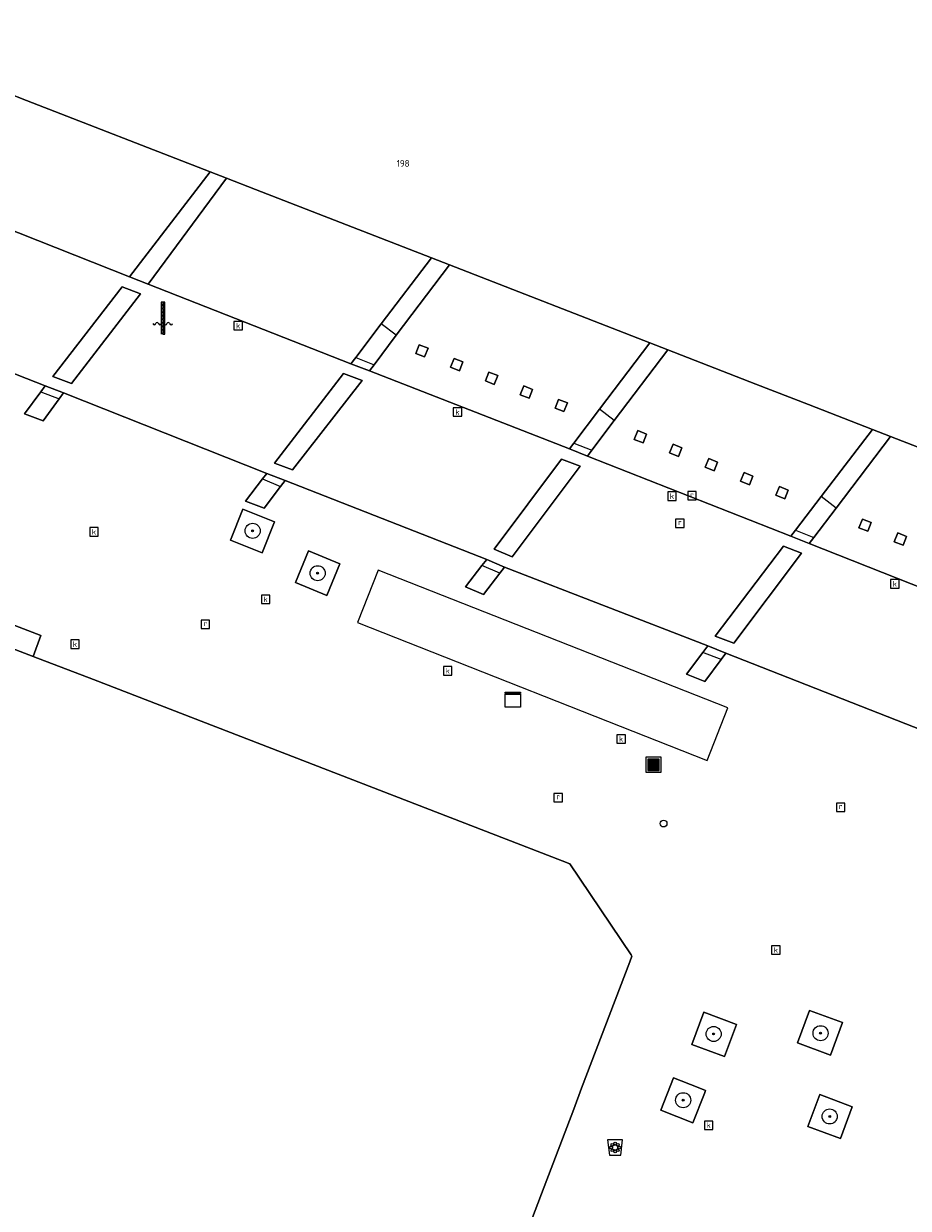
# Model space of a CAD drawing. Header units: millimetres. Extents: x 37131378 to 37737458, y 18584386 to 19114224.
# Tile 36 of 86: x 37437157 to 37484032, y 19013998 to 19076802. Entities that reach past the tile are written whole.
import ezdxf
from ezdxf.enums import TextEntityAlignment as Align

# ---------------------------------------------------------------- set-up
doc = ezdxf.new("R2010")
doc.units = ezdxf.units.MM
doc.header["$LTSCALE"] = 50
for name, color, linetype, lineweight in [('B2-WE-GR-BOOM-S', 252, 'Continuous', 25), ('B2-WE-GR-PLANTENBAK-S', 252, 'Continuous', 25), ('B2-WE-IE-MEUBILAIR_WATERWEGMEUBILAIR-S', 252, 'Continuous', 25), ('B2-WE-IE-MEUBILAIR_WEGMEUBILAIR-S', 252, 'Continuous', 25), ('B2-WE-IE-MEUBILAIR_WEGMEUBILAIR_BOOMKRANS-GV', 252, 'Continuous', 18), ('B2-WE-OG-BEBOUWING-GV', 252, 'Continuous', 13), ('B2-WE-OG-BEBOUWING-T18', 252, 'Continuous', 18), ('B2-WE-OG-BEBOUWING_TRAP-GV', 252, 'Continuous', 18), ('B2-WE-OG-TERREIN_ONBEGROEID-GV', 252, 'Continuous', 18), ('B2-WE-RI-GWA_KOLK-S', 252, 'Continuous', 25), ('B2-WE-RI-GWA_RIOOLPUT-S', 252, 'Continuous', 25), ('B2-WE-VH-VERHARDING_BETON-GV', 252, 'Continuous', 18), ('B2-WE-VH-VERHARDING_OPEN-GV', 252, 'Continuous', 18), ('B2-WE-VH-VERHARDING_SIERBESTRATING-GV', 252, 'Continuous', 18), ('B2-WE-VH-VERHARDING_STRAATBAKSTEEN-GV', 252, 'Continuous', 18), ('B2-WE-VW-MARKERING-G', 252, 'Continuous', 18), ('pand', 7, 'Continuous', 0), ('Voetgangersgebied', 7, 'Continuous', 0)]:
    doc.layers.add(name, color=color, linetype=linetype, lineweight=lineweight)
doc.styles.add('NLCS-ISO', font='txt')
doc.styles.add('NLCS-ISO-ANNOTATIVE-T18', font='txt', dxfattribs={"height": 1.8})
doc.styles.add('NLCS-ISO-M200-T18', font='txt', dxfattribs={"height": 0.36})

# ---------------------------------------------------------------- blocks, each defined once
blk = doc.blocks.new('SIE-WEG_AFVALBAK-SO')
at = {"linetype": 'ByBlock', "lineweight": 18}
h = blk.add_hatch(color=0, dxfattribs=at)
h.dxf.hatch_style = 1
h.paths.add_polyline_path([(-1.5, -1.5), (1.5, -1.5), (1.5, 1.5), (-1.5, 1.5)])
at = {"color": 0, "linetype": 'ByBlock', "lineweight": 18}
for points in [[(-2, -2), (2, -2), (2, 2), (-2, 2)], [(-1.5, -1.5), (1.5, -1.5), (1.5, 1.5), (-1.5, 1.5)]]:
    blk.add_lwpolyline(points, close=True, dxfattribs=at)
blk = doc.blocks.new('SGR-BLOEMBAK-SO')
at = {"color": 0, "linetype": 'ByBlock', "lineweight": 18}
blk.add_lwpolyline([(-1.5, -2), (1.5, -2), (2, 2), (-2, 2)], close=True, dxfattribs=at)
for centre, radius in [((-1.05, 0), 0.35), ((-0.74, 0.74), 0.35), ((0, 0), 0.7), ((0, 1.05), 0.35), ((0.74, 0.74), 0.35), ((1.05, 0), 0.35), ((-0.74, -0.74), 0.35), ((0, -1.05), 0.35), ((0.74, -0.74), 0.35)]:
    blk.add_circle(centre, radius, dxfattribs=at)
blk = doc.blocks.new('SKL-DATA_KAST-SO')
at = {"color": 0, "linetype": 'ByBlock', "lineweight": 18}
for points in [[(-2, 2), (2, 2), (2, 1.68), (-2, 1.68)], [(-2, 1.52), (2, 1.52), (2, -2), (-2, -2)]]:
    blk.add_lwpolyline(points, close=True, dxfattribs=at)
blk = doc.blocks.new('SAL-VERWIJZING_SYMBOOL-SO')
at = {"color": 0, "linetype": 'ByBlock', "lineweight": -2}
blk.add_circle((0, 0), 0.9, dxfattribs=at)
at = {"color": 0, "linetype": 'ByBlock', "lineweight": -2, "style": 'NLCS-ISO-ANNOTATIVE-T18'}
blk.add_attdef('SYMBOOL', (2.5, -2.5), '', height=1.8, dxfattribs=at)
blk = doc.blocks.new('SRI-KOLK-SO')
at = {"color": 0, "linetype": 'ByBlock', "lineweight": 18}
blk.add_lwpolyline([(-1.125, -1.125), (1.125, -1.125), (1.125, 1.125), (-1.125, 1.125)], close=True, dxfattribs=at)
at = {"color": 0, "linetype": 'ByBlock', "lineweight": 18, "style": 'NLCS-ISO'}
blk.add_text('k', height=1.5, dxfattribs=at).set_placement((0, 0), align=Align.MIDDLE_CENTER)
blk = doc.blocks.new('SRI-PUT_INSPECTIEPUT_RIOOLPUT-SO')
at = {"color": 0, "linetype": 'ByBlock', "lineweight": 18}
blk.add_lwpolyline([(-1.12, -1.12), (1.12, -1.12), (1.12, 1.12), (-1.12, 1.12)], close=True, dxfattribs=at)
at = {"color": 0, "linetype": 'ByBlock', "lineweight": 18, "style": 'NLCS-ISO'}
blk.add_text('r', height=1.5, dxfattribs=at).set_placement((0, 0.28), align=Align.MIDDLE_CENTER)
blk = doc.blocks.new('SIE-WATER_WATERSTANDMETER-SO')
h = blk.add_hatch(color=256)
h.dxf.hatch_style = 1
h.paths.add_polyline_path([(0, 5.17), (-0.46, 5.17), (-0.46, 4.7), (0, 4.7)])
h = blk.add_hatch(color=256)
h.dxf.hatch_style = 1
h.paths.add_polyline_path([(0, 4.22), (-0.46, 4.22), (-0.46, 3.75), (0, 3.75)])
h = blk.add_hatch(color=256)
h.dxf.hatch_style = 1
h.paths.add_polyline_path([(0, 3.28), (-0.46, 3.28), (-0.46, 2.81), (0, 2.81)])
h = blk.add_hatch(color=256)
h.dxf.hatch_style = 1
h.paths.add_polyline_path([(0.46, 5.64), (0, 5.64), (0, 5.17), (0.46, 5.17)])
h = blk.add_hatch(color=256)
h.dxf.hatch_style = 1
h.paths.add_polyline_path([(0.46, 4.7), (0, 4.7), (0, 4.22), (0.46, 4.22)])
h = blk.add_hatch(color=256)
h.dxf.hatch_style = 1
h.paths.add_polyline_path([(0.46, 3.75), (0, 3.75), (0, 3.28), (0.46, 3.28)])
h = blk.add_hatch(color=256)
h.dxf.hatch_style = 1
h.paths.add_polyline_path([(0, 2.34), (-0.46, 2.34), (-0.46, 1.86), (0, 1.86)])
h = blk.add_hatch(color=256)
h.dxf.hatch_style = 1
h.paths.add_polyline_path([(0, 1.39), (-0.46, 1.39), (-0.46, 0.92), (0, 0.92)])
h = blk.add_hatch(color=256)
h.dxf.hatch_style = 1
h.paths.add_polyline_path([(0, 0.45), (-0.46, 0.45), (-0.46, -0.02), (0, -0.02)])
h = blk.add_hatch(color=256)
h.dxf.hatch_style = 1
h.paths.add_polyline_path([(0.46, 2.81), (0, 2.81), (0, 2.34), (0.46, 2.34)])
h = blk.add_hatch(color=256)
h.dxf.hatch_style = 1
h.paths.add_polyline_path([(0.46, 1.86), (0, 1.86), (0, 1.39), (0.46, 1.39)])
h = blk.add_hatch(color=256)
h.dxf.hatch_style = 1
h.paths.add_polyline_path([(0.46, 0.92), (0, 0.92), (0, 0.45), (0.46, 0.45)])
h = blk.add_hatch(color=256)
h.dxf.hatch_style = 1
h.paths.add_polyline_path([(0, -0.49), (-0.46, -0.49), (-0.46, -0.97), (0, -0.97)])
h = blk.add_hatch(color=256)
h.dxf.hatch_style = 1
h.paths.add_polyline_path([(0, -1.44), (-0.46, -1.44), (-0.46, -1.91), (0, -1.91)])
h = blk.add_hatch(color=256)
h.dxf.hatch_style = 1
h.paths.add_polyline_path([(0, -2.38), (-0.46, -2.38), (-0.46, -2.85), (0, -2.85)])
h = blk.add_hatch(color=256)
h.dxf.hatch_style = 1
h.paths.add_polyline_path([(0.46, -0.02), (0, -0.02), (0, -0.49), (0.46, -0.49)])
h = blk.add_hatch(color=256)
h.dxf.hatch_style = 1
h.paths.add_polyline_path([(0.46, -0.97), (0, -0.97), (0, -1.44), (0.46, -1.44)])
h = blk.add_hatch(color=256)
h.dxf.hatch_style = 1
h.paths.add_polyline_path([(0.46, -1.91), (0, -1.91), (0, -2.38), (0.46, -2.38)])
blk.add_lwpolyline([(0.46, -2.79), (0.46, 5.64), (-0.46, 5.64), (-0.46, -2.79)])
for points in [[(0.46, 5.64), (0, 5.64), (0, 5.17), (0.46, 5.17)], [(0.46, 5.17), (0, 5.17), (0, 4.7), (0.46, 4.7)], [(0.46, 4.7), (0, 4.7), (0, 4.22), (0.46, 4.22)], [(0.46, 4.22), (0, 4.22), (0, 3.75), (0.46, 3.75)], [(0.46, 3.75), (0, 3.75), (0, 3.28), (0.46, 3.28)], [(0.46, 3.28), (0, 3.28), (0, 2.81), (0.46, 2.81)], [(0.46, 2.81), (0, 2.81), (0, 2.34), (0.46, 2.34)], [(0.46, 2.34), (0, 2.34), (0, 1.86), (0.46, 1.86)], [(0.46, 1.86), (0, 1.86), (0, 1.39), (0.46, 1.39)], [(0.46, 1.39), (0, 1.39), (0, 0.92), (0.46, 0.92)], [(0.46, 0.92), (0, 0.92), (0, 0.45), (0.46, 0.45)], [(0.46, 0.45), (0, 0.45), (0, -0.02), (0.46, -0.02)], [(0.46, -0.02), (0, -0.02), (0, -0.49), (0.46, -0.49)], [(0.46, -0.49), (0, -0.49), (0, -0.97), (0.46, -0.97)], [(0.46, -0.97), (0, -0.97), (0, -1.44), (0.46, -1.44)], [(0.46, -1.44), (0, -1.44), (0, -1.91), (0.46, -1.91)], [(0.46, -1.91), (0, -1.91), (0, -2.38), (0.46, -2.38)], [(0.46, -2.38), (0, -2.38), (0, -2.85), (0.46, -2.85)]]:
    blk.add_lwpolyline(points, close=True)
for centre, radius, start, end in [((-1.55, -0.12), 0.381, 16.8947, 163.1053), ((-0.08, -0.12), 0.381, 16.8947, 163.1053), ((1.4, -0.12), 0.381, 16.8947, 163.1053), ((-2.31, 0.11), 0.413, 196.8947, 343.1053), ((-0.82, 0.1), 0.391, 196.8947, 343.1053), ((0.66, 0.1), 0.391, 196.8947, 343.1053), ((2.16, 0.11), 0.413, 196.8947, 343.1053)]:
    blk.add_arc(centre, radius, start, end)
blk = doc.blocks.new('SGR-BOOM_01-SO')
at = {"linetype": 'ByBlock', "lineweight": 18}
h = blk.add_hatch(color=0, dxfattribs=at)
h.dxf.hatch_style = 1
edge = h.paths.add_edge_path()
edge.add_arc((0, 0), 0.25, 0, 360)
at = {"color": 0, "linetype": 'ByBlock', "lineweight": 18}
for radius in [2, 0.25]:
    blk.add_circle((0, 0), radius, dxfattribs=at)
blk = doc.blocks.new('BGT_DRD_ACAD_3_FMEBLOCK8997')
at = {"layer": 'Voetgangersgebied', "color": 255}
for points in [[(-33.5095, 40.4375), (-24.7975, 37.1085), (-25.2195, 35.9925), (-22.0175, 34.7755), (-12.0235, 30.9075), (2.8165, 25.1645), (3.2345, 25.0025), (6.4705, 20.1675), (6.5145, 20.1015), (6.3975, 19.7955), (3.8515, 13.1035), (3.4315, 11.9985), (1.8645, 7.8805), (0.4285, 4.1065)], [(22.4185, 31.8775), (11.4935, 36.1685), (11.2365, 35.8245), (10.3765, 34.6705), (9.4015, 35.0605), (10.2715, 36.2075), (10.5335, 36.5525), (-0.2345, 40.7305), (-0.4815, 40.4065), (-1.3445, 39.2725), (-2.3045, 39.6875), (-1.4295, 40.8105), (-1.1785, 41.1325), (-11.8555, 45.3175), (-12.1005, 44.9985), (-12.9775, 43.8575), (-13.9625, 44.2315), (-13.0565, 45.3995), (-12.8335, 45.6875), (-23.6025, 49.9715), (-23.8355, 49.6515), (-24.6875, 48.4775), (-25.6775, 48.8515), (-24.8135, 50.0245), (-24.5795, 50.3415), (-35.3295, 54.5695)]]:
    blk.add_lwpolyline(points, dxfattribs=at)
for points in [[(-13.0845, 41.4795), (-14.7575, 42.1535), (-14.0935, 43.8005), (-12.4205, 43.1265)], [(-8.9665, 40.9055), (-9.6535, 39.2315), (-11.3135, 39.9125), (-10.6265, 41.5865)], [(11.4265, 14.7745), (9.6845, 15.4255), (10.3235, 17.1405), (12.0655, 16.4845)], [(17.6775, 16.5795), (17.0445, 14.8605), (15.2865, 15.5075), (15.9195, 17.2265)], [(10.3635, 12.8245), (9.7485, 11.2705), (8.0485, 11.9435), (8.7225, 13.6455), (10.0175, 13.1325), (10.4225, 12.9725)], [(18.1895, 12.1195), (17.5635, 10.4335), (15.8395, 11.0735), (16.4655, 12.7595)]]:
    blk.add_lwpolyline(points, close=True, dxfattribs=at)

msp = doc.modelspace()

# ---------------------------------------------------------------- linework, layer by layer
at = {"layer": 'B2-WE-IE-MEUBILAIR_WEGMEUBILAIR_BOOMKRANS-GV'}
for points in [[(37448777.6937, 19051064.3389), (37448113.6937, 19049417.3389), (37449786.6937, 19048743.3389), (37450450.6937, 19050390.3389)], [(37452244.6937, 19048850.3389), (37451557.6937, 19047176.3389), (37453217.6937, 19046495.3389), (37453904.6937, 19048169.3389)], [(37473194.6937, 19024404.3389), (37472555.6937, 19022689.3389), (37474297.6937, 19022038.3389), (37474936.6937, 19023748.3389)], [(37478790.6937, 19024490.3389), (37478157.6937, 19022771.3389), (37479915.6937, 19022124.3389), (37480548.6937, 19023843.3389)], [(37472888.6937, 19020396.3389), (37471593.6937, 19020909.3389), (37470919.6937, 19019207.3389), (37472619.6937, 19018534.3389), (37473234.6937, 19020088.3389), (37473293.6937, 19020236.3389)], [(37479336.6937, 19020023.3389), (37478710.6937, 19018337.3389), (37480434.6937, 19017697.3389), (37481060.6937, 19019383.3389)]]:
    msp.add_lwpolyline(points, close=True, dxfattribs=at)
at = {"layer": 'B2-WE-OG-BEBOUWING-GV'}
for points in [[(37436220.6937, 19073158.3389), (37437312.6937, 19072732.3389), (37447039.6937, 19068948.3389), (37447905.6937, 19068611.3389), (37449441.6937, 19068013.3389), (37458757.6937, 19064389.3389), (37459725.6937, 19064012.3389), (37470333.6937, 19059884.3389), (37471290.6937, 19059512.3389), (37475952.6937, 19057698.3389), (37478739.6937, 19056614.3389), (37482128.6937, 19055295.3389), (37483091.6937, 19054920.3389), (37491460.6937, 19051664.3389), (37491561.6937, 19051935.3389), (37491525.6937, 19051949.3389), (37493533.6937, 19057131.3389), (37493140.6937, 19057302.3389), (37494661.6937, 19061203.3389), (37494716.6937, 19061347.3389), (37495056.6937, 19062224.3389), (37499995.6937, 19074954.3389), (37502233.6937, 19080703.3389)], [(37463299.6937, 19011370.3389), (37464735.6937, 19015144.3389), (37466302.6937, 19019262.3389), (37466722.6937, 19020367.3389), (37469268.6937, 19027059.3389), (37469385.6937, 19027365.3389), (37469341.6937, 19027431.3389), (37466105.6937, 19032266.3389), (37465687.6937, 19032428.3389), (37450847.6937, 19038171.3389), (37440853.6937, 19042039.3389), (37437651.6937, 19043256.3389), (37435654.6937, 19044015.3389)]]:
    msp.add_lwpolyline(points, dxfattribs=at)
at = {"layer": 'B2-WE-OG-BEBOUWING_TRAP-GV'}
msp.add_lwpolyline([(37428838.6937, 19046368.3389), (37435549.6937, 19043760.3389), (37435654.6937, 19044015.3389), (37437651.6937, 19043256.3389), (37438073.6937, 19044372.3389), (37429361.6937, 19047701.3389)], close=True, dxfattribs=at)
at = {"layer": 'B2-WE-OG-TERREIN_ONBEGROEID-GV'}
for points in [[(37450450.6937, 19050390.3389), (37448777.6937, 19051064.3389), (37448113.6937, 19049417.3389), (37449786.6937, 19048743.3389)], [(37453217.6937, 19046495.3389), (37453904.6937, 19048169.3389), (37452244.6937, 19048850.3389), (37451557.6937, 19047176.3389)], [(37474936.6937, 19023748.3389), (37473194.6937, 19024404.3389), (37472555.6937, 19022689.3389), (37474297.6937, 19022038.3389)], [(37478157.6937, 19022771.3389), (37479915.6937, 19022124.3389), (37480548.6937, 19023843.3389), (37478790.6937, 19024490.3389)], [(37472888.6937, 19020396.3389), (37471593.6937, 19020909.3389), (37470919.6937, 19019207.3389), (37472619.6937, 19018534.3389), (37473234.6937, 19020088.3389), (37473293.6937, 19020236.3389)], [(37478710.6937, 19018337.3389), (37480434.6937, 19017697.3389), (37481060.6937, 19019383.3389), (37479336.6937, 19020023.3389)]]:
    msp.add_lwpolyline(points, close=True, dxfattribs=at)
at = {"layer": 'B2-WE-VH-VERHARDING_BETON-GV'}
for points in [[(37447905.6937, 19068611.3389), (37447039.6937, 19068948.3389), (37442768.6937, 19063381.3389), (37443746.6937, 19062997.3389)], [(37459725.6937, 19064012.3389), (37458757.6937, 19064389.3389), (37456099.6937, 19060885.3389), (37454752.6937, 19059110.3389), (37454499.6937, 19058776.3389), (37455475.6937, 19058395.3389), (37455720.6937, 19058719.3389), (37456901.6937, 19060280.3389)], [(37443348.6937, 19062477.3389), (37442373.6937, 19062857.3389), (37438696.6937, 19058097.3389), (37439687.6937, 19057721.3389)], [(37471290.6937, 19059512.3389), (37470333.6937, 19059884.3389), (37467668.6937, 19056363.3389), (37466313.6937, 19054571.3389), (37466076.6937, 19054258.3389), (37467030.6937, 19053881.3389), (37467265.6937, 19054191.3389), (37468450.6937, 19055757.3389)], [(37458403.6937, 19059133.3389), (37458586.6937, 19059598.3389), (37458115.6937, 19059783.3389), (37457932.6937, 19059318.3389)], [(37460251.6937, 19058403.3389), (37460434.6937, 19058868.3389), (37459963.6937, 19059053.3389), (37459780.6937, 19058588.3389)], [(37455083.6937, 19057884.3389), (37454098.6937, 19058251.3389), (37450451.6937, 19053509.3389), (37451402.6937, 19053145.3389)], [(37462094.6937, 19057678.3389), (37462277.6937, 19058143.3389), (37461806.6937, 19058328.3389), (37461623.6937, 19057863.3389)], [(37439268.6937, 19057235.3389), (37438291.6937, 19057605.3389), (37438057.6937, 19057288.3389), (37437193.6937, 19056115.3389), (37438183.6937, 19055741.3389), (37439035.6937, 19056915.3389)], [(37463941.6937, 19056948.3389), (37464124.6937, 19057413.3389), (37463653.6937, 19057598.3389), (37463470.6937, 19057133.3389)], [(37465784.6937, 19056233.3389), (37465967.6937, 19056698.3389), (37465496.6937, 19056883.3389), (37465313.6937, 19056418.3389)], [(37469977.6937, 19054574.3389), (37470165.6937, 19055037.3389), (37469702.6937, 19055226.3389), (37469510.6937, 19054764.3389)], [(37483091.6937, 19054920.3389), (37482128.6937, 19055295.3389), (37479410.6937, 19051730.3389), (37478052.6937, 19049948.3389), (37477807.6937, 19049626.3389), (37478777.6937, 19049243.3389), (37479021.6937, 19049564.3389), (37480201.6937, 19051117.3389)], [(37471847.6937, 19053857.3389), (37472035.6937, 19054320.3389), (37471572.6937, 19054508.3389), (37471380.6937, 19054047.3389)], [(37466635.6937, 19053349.3389), (37465653.6937, 19053710.3389), (37462088.6937, 19048939.3389), (37463044.6937, 19048543.3389)], [(37473741.6937, 19053095.3389), (37473929.6937, 19053558.3389), (37473466.6937, 19053747.3389), (37473274.6937, 19053285.3389)], [(37451015.6937, 19052581.3389), (37450037.6937, 19052951.3389), (37449814.6937, 19052663.3389), (37448908.6937, 19051495.3389), (37449893.6937, 19051121.3389), (37450770.6937, 19052262.3389)], [(37475609.6937, 19052354.3389), (37475797.6937, 19052817.3389), (37475334.6937, 19053006.3389), (37475142.6937, 19052544.3389)], [(37477484.6937, 19051614.3389), (37477672.6937, 19052077.3389), (37477209.6937, 19052266.3389), (37477017.6937, 19051804.3389)], [(37481887.6937, 19049889.3389), (37482069.6937, 19050355.3389), (37481603.6937, 19050537.3389), (37481416.6937, 19050073.3389)], [(37483759.6937, 19049156.3389), (37483941.6937, 19049622.3389), (37483475.6937, 19049804.3389), (37483288.6937, 19049340.3389)], [(37478379.6937, 19048728.3389), (37477410.6937, 19049097.3389), (37473805.6937, 19044322.3389), (37474778.6937, 19043955.3389)], [(37462636.6937, 19047994.3389), (37461692.6937, 19048396.3389), (37461441.6937, 19048074.3389), (37460566.6937, 19046951.3389), (37461526.6937, 19046536.3389), (37462389.6937, 19047670.3389)], [(37474364.6937, 19043432.3389), (37473404.6937, 19043816.3389), (37473142.6937, 19043471.3389), (37472272.6937, 19042324.3389), (37473247.6937, 19041934.3389), (37474107.6937, 19043088.3389)]]:
    msp.add_lwpolyline(points, close=True, dxfattribs=at)
at = {"layer": 'B2-WE-VH-VERHARDING_OPEN-GV'}
msp.add_lwpolyline([(37429361.6937, 19047701.3389), (37428838.6937, 19046368.3389), (37435549.6937, 19043760.3389), (37435654.6937, 19044015.3389), (37437651.6937, 19043256.3389), (37438073.6937, 19044372.3389)], close=True, dxfattribs=at)
at = {"layer": 'B2-WE-VH-VERHARDING_SIERBESTRATING-GV'}
for points in [[(37518366.6937, 19083699.3389), (37517892.6937, 19084055.3389), (37509428.6937, 19090404.3389), (37502233.6937, 19080703.3389), (37499995.6937, 19074954.3389), (37495056.6937, 19062224.3389), (37494716.6937, 19061347.3389), (37494661.6937, 19061203.3389), (37493140.6937, 19057302.3389), (37493533.6937, 19057131.3389), (37491525.6937, 19051949.3389), (37491561.6937, 19051935.3389), (37491460.6937, 19051664.3389), (37483091.6937, 19054920.3389), (37480201.6937, 19051117.3389), (37479021.6937, 19049564.3389), (37478777.6937, 19049243.3389), (37489591.6937, 19044971.3389), (37489834.6937, 19045297.3389), (37491013.6937, 19046883.3389), (37501249.6937, 19060653.3389)], [(37447039.6937, 19068948.3389), (37437312.6937, 19072732.3389), (37436220.6937, 19073158.3389), (37433441.6937, 19069524.3389), (37432246.6937, 19067962.3389), (37432004.6937, 19067646.3389), (37442768.6937, 19063381.3389)], [(37458757.6937, 19064389.3389), (37449441.6937, 19068013.3389), (37447905.6937, 19068611.3389), (37443746.6937, 19062997.3389), (37454499.6937, 19058776.3389), (37454752.6937, 19059110.3389), (37456099.6937, 19060885.3389)], [(37470333.6937, 19059884.3389), (37459725.6937, 19064012.3389), (37456901.6937, 19060280.3389), (37455720.6937, 19058719.3389), (37455475.6937, 19058395.3389), (37466076.6937, 19054258.3389), (37466313.6937, 19054571.3389), (37467668.6937, 19056363.3389)], [(37458403.6937, 19059133.3389), (37457932.6937, 19059318.3389), (37458115.6937, 19059783.3389), (37458586.6937, 19059598.3389)], [(37478739.6937, 19056614.3389), (37475952.6937, 19057698.3389), (37471290.6937, 19059512.3389), (37468450.6937, 19055757.3389), (37467265.6937, 19054191.3389), (37467030.6937, 19053881.3389), (37477807.6937, 19049626.3389), (37478052.6937, 19049948.3389), (37479410.6937, 19051730.3389), (37482128.6937, 19055295.3389)], [(37460251.6937, 19058403.3389), (37459780.6937, 19058588.3389), (37459963.6937, 19059053.3389), (37460434.6937, 19058868.3389)], [(37462094.6937, 19057678.3389), (37461623.6937, 19057863.3389), (37461806.6937, 19058328.3389), (37462277.6937, 19058143.3389)], [(37463941.6937, 19056948.3389), (37463470.6937, 19057133.3389), (37463653.6937, 19057598.3389), (37464124.6937, 19057413.3389)], [(37465784.6937, 19056233.3389), (37465313.6937, 19056418.3389), (37465496.6937, 19056883.3389), (37465967.6937, 19056698.3389)], [(37469977.6937, 19054574.3389), (37469510.6937, 19054764.3389), (37469702.6937, 19055226.3389), (37470165.6937, 19055037.3389)], [(37471847.6937, 19053857.3389), (37471380.6937, 19054047.3389), (37471572.6937, 19054508.3389), (37472035.6937, 19054320.3389)], [(37473741.6937, 19053095.3389), (37473274.6937, 19053285.3389), (37473466.6937, 19053747.3389), (37473929.6937, 19053558.3389)], [(37475609.6937, 19052354.3389), (37475142.6937, 19052544.3389), (37475334.6937, 19053006.3389), (37475797.6937, 19052817.3389)], [(37477484.6937, 19051614.3389), (37477017.6937, 19051804.3389), (37477209.6937, 19052266.3389), (37477672.6937, 19052077.3389)], [(37481887.6937, 19049889.3389), (37481416.6937, 19050073.3389), (37481603.6937, 19050537.3389), (37482069.6937, 19050355.3389)], [(37483759.6937, 19049156.3389), (37483288.6937, 19049340.3389), (37483475.6937, 19049804.3389), (37483941.6937, 19049622.3389)]]:
    msp.add_lwpolyline(points, close=True, dxfattribs=at)
at = {"layer": 'B2-WE-VH-VERHARDING_STRAATBAKSTEEN-GV'}
for points in [[(37529170.6937, 19019689.3389), (37528319.6937, 19020231.3389), (37519662.6937, 19025764.3389), (37518814.6937, 19026320.3389), (37515448.6937, 19028472.3389), (37510310.6937, 19031756.3389), (37509463.6937, 19032318.3389), (37500674.6937, 19037911.3389), (37499793.6937, 19038465.3389), (37499416.6937, 19038697.3389), (37494287.6937, 19041848.3389), (37494340.6937, 19041935.3389), (37490452.6937, 19044424.3389), (37489591.6937, 19044971.3389), (37478777.6937, 19049243.3389), (37477807.6937, 19049626.3389), (37467030.6937, 19053881.3389), (37466076.6937, 19054258.3389), (37455475.6937, 19058395.3389), (37454499.6937, 19058776.3389), (37443746.6937, 19062997.3389), (37442768.6937, 19063381.3389), (37432004.6937, 19067646.3389)], [(37427541.6937, 19061833.3389), (37438291.6937, 19057605.3389), (37439268.6937, 19057235.3389), (37450037.6937, 19052951.3389), (37451015.6937, 19052581.3389), (37461692.6937, 19048396.3389), (37462636.6937, 19047994.3389), (37473404.6937, 19043816.3389), (37474364.6937, 19043432.3389), (37485289.6937, 19039141.3389), (37486238.6937, 19038744.3389), (37495527.6937, 19032850.3389), (37496384.6937, 19032312.3389), (37504730.6937, 19026988.3389), (37505573.6937, 19026444.3389), (37512198.6937, 19022181.3389), (37514083.6937, 19020968.3389), (37514952.6937, 19020429.3389), (37523480.6937, 19014985.3389), (37524345.6937, 19014435.3389), (37532792.6937, 19009003.3389)], [(37485289.6937, 19039141.3389), (37474364.6937, 19043432.3389), (37474107.6937, 19043088.3389), (37473247.6937, 19041934.3389), (37472272.6937, 19042324.3389), (37473142.6937, 19043471.3389), (37473404.6937, 19043816.3389), (37462636.6937, 19047994.3389), (37462389.6937, 19047670.3389), (37461526.6937, 19046536.3389), (37460566.6937, 19046951.3389), (37461441.6937, 19048074.3389), (37461692.6937, 19048396.3389), (37451015.6937, 19052581.3389), (37450770.6937, 19052262.3389), (37449893.6937, 19051121.3389), (37448908.6937, 19051495.3389), (37449814.6937, 19052663.3389), (37450037.6937, 19052951.3389), (37439268.6937, 19057235.3389), (37439035.6937, 19056915.3389), (37438183.6937, 19055741.3389), (37437193.6937, 19056115.3389), (37438057.6937, 19057288.3389), (37438291.6937, 19057605.3389), (37427541.6937, 19061833.3389)], [(37429361.6937, 19047701.3389), (37438073.6937, 19044372.3389), (37437651.6937, 19043256.3389), (37440853.6937, 19042039.3389), (37450847.6937, 19038171.3389), (37465687.6937, 19032428.3389), (37466105.6937, 19032266.3389), (37469341.6937, 19027431.3389), (37469385.6937, 19027365.3389), (37469268.6937, 19027059.3389), (37466722.6937, 19020367.3389), (37466302.6937, 19019262.3389), (37464735.6937, 19015144.3389), (37463299.6937, 19011370.3389)]]:
    msp.add_lwpolyline(points, dxfattribs=at)
for points in [[(37438696.6937, 19058097.3389), (37442373.6937, 19062857.3389), (37443348.6937, 19062477.3389), (37439687.6937, 19057721.3389)], [(37450451.6937, 19053509.3389), (37454098.6937, 19058251.3389), (37455083.6937, 19057884.3389), (37451402.6937, 19053145.3389)], [(37462088.6937, 19048939.3389), (37465653.6937, 19053710.3389), (37466635.6937, 19053349.3389), (37463044.6937, 19048543.3389)], [(37449786.6937, 19048743.3389), (37448113.6937, 19049417.3389), (37448777.6937, 19051064.3389), (37450450.6937, 19050390.3389)], [(37453904.6937, 19048169.3389), (37453217.6937, 19046495.3389), (37451557.6937, 19047176.3389), (37452244.6937, 19048850.3389)], [(37473805.6937, 19044322.3389), (37477410.6937, 19049097.3389), (37478379.6937, 19048728.3389), (37474778.6937, 19043955.3389)], [(37474297.6937, 19022038.3389), (37472555.6937, 19022689.3389), (37473194.6937, 19024404.3389), (37474936.6937, 19023748.3389)], [(37480548.6937, 19023843.3389), (37479915.6937, 19022124.3389), (37478157.6937, 19022771.3389), (37478790.6937, 19024490.3389)], [(37473234.6937, 19020088.3389), (37472619.6937, 19018534.3389), (37470919.6937, 19019207.3389), (37471593.6937, 19020909.3389), (37472888.6937, 19020396.3389), (37473293.6937, 19020236.3389)], [(37481060.6937, 19019383.3389), (37480434.6937, 19017697.3389), (37478710.6937, 19018337.3389), (37479336.6937, 19020023.3389)]]:
    msp.add_lwpolyline(points, close=True, dxfattribs=at)
at = {"layer": 'B2-WE-VW-MARKERING-G'}
for points in [[(37456901.6937, 19060280.3389), (37456099.6937, 19060885.3389)], [(37454752.6937, 19059110.3389), (37455720.6937, 19058719.3389)], [(37438057.6937, 19057288.3389), (37439035.6937, 19056915.3389)], [(37468450.6937, 19055757.3389), (37467668.6937, 19056363.3389)], [(37466313.6937, 19054571.3389), (37467265.6937, 19054191.3389)], [(37449814.6937, 19052663.3389), (37450770.6937, 19052262.3389)], [(37480201.6937, 19051117.3389), (37479410.6937, 19051730.3389)], [(37478052.6937, 19049948.3389), (37479021.6937, 19049564.3389)], [(37462389.6937, 19047670.3389), (37461441.6937, 19048074.3389)], [(37474107.6937, 19043088.3389), (37473142.6937, 19043471.3389)]]:
    msp.add_lwpolyline(points, dxfattribs=at)
msp.add_lwpolyline([(37454839.6937, 19045047.3389), (37473375.6937, 19037734.3389), (37474475.6937, 19040523.3389), (37455939.6937, 19047836.3389)], close=True, dxfattribs=at)
at = {"layer": 'pand', "color": 1, "flags": 128}
msp.add_lwpolyline([(37436220.6937, 19073158.3389), (37437312.6937, 19072732.3389), (37447039.6937, 19068948.3389), (37447905.6937, 19068611.3389), (37447905.6937, 19068611.3389), (37449441.6937, 19068013.3389), (37458757.6937, 19064389.3389), (37459725.6937, 19064012.3389), (37470333.6937, 19059884.3389), (37471290.6937, 19059512.3389), (37475952.6937, 19057698.3389), (37478739.6937, 19056614.3389), (37482128.6937, 19055295.3389), (37483091.6937, 19054920.3389), (37491460.6937, 19051664.3389), (37491561.6937, 19051935.3389), (37491525.6937, 19051949.3389), (37493533.6937, 19057131.3389), (37493140.6937, 19057302.3389), (37494661.6937, 19061203.3389), (37494716.6937, 19061347.3389), (37495056.6937, 19062224.3389), (37499995.6937, 19074954.3389), (37502233.6937, 19080703.3389)], dxfattribs=at)
at = {"layer": 'pand', "color": 1}
msp.add_lwpolyline([(37463299.6937, 19011370.3389), (37464735.6937, 19015144.3389), (37466302.6937, 19019262.3389), (37466722.6937, 19020367.3389), (37469268.6937, 19027059.3389), (37469385.6937, 19027365.3389), (37469341.6937, 19027431.3389), (37466105.6937, 19032266.3389), (37465687.6937, 19032428.3389), (37450847.6937, 19038171.3389), (37440853.6937, 19042039.3389), (37437651.6937, 19043256.3389), (37435654.6937, 19044015.3389)], dxfattribs=at)

# ---------------------------------------------------------------- block references
at = {"layer": 'B2-WE-GR-BOOM-S', "xscale": 200, "yscale": 200, "zscale": 200}
for p in [(37449288.6937, 19049914.3389), (37452732.6937, 19047667.3389), (37473717.6937, 19023241.3389), (37479382.6937, 19023279.3389), (37472102.6937, 19019728.3389), (37479867.6937, 19018868.3389)]:
    msp.add_blockref('SGR-BOOM_01-SO', p, dxfattribs=at)
at = {"layer": 'B2-WE-GR-PLANTENBAK-S', "xscale": 200, "yscale": 200, "zscale": 200}
msp.add_blockref('SGR-BLOEMBAK-SO', (37468493.6937, 19017220.3389), dxfattribs=at)
at = {"layer": 'B2-WE-IE-MEUBILAIR_WATERWEGMEUBILAIR-S', "xscale": 200, "yscale": 200, "zscale": 200}
msp.add_blockref('SIE-WATER_WATERSTANDMETER-SO', (37444537.6937, 19060903.3389), dxfattribs=at)
at = {"layer": 'B2-WE-IE-MEUBILAIR_WEGMEUBILAIR-S', "xscale": 200, "yscale": 200, "zscale": 200}
for name, p in [('SKL-DATA_KAST-SO', (37463076.6937, 19040959.3389)), ('SIE-WEG_AFVALBAK-SO', (37470532.6937, 19037516.3389)), ('SAL-VERWIJZING_SYMBOOL-SO', (37471065.6937, 19034396.3389))]:
    msp.add_blockref(name, p, dxfattribs=at)
at = {"layer": 'B2-WE-RI-GWA_KOLK-S', "xscale": 200, "yscale": 200, "zscale": 200}
for p in [(37448518.6937, 19060789.3389), (37460142.6937, 19056211.3389), (37471508.6937, 19051753.3389), (37440881.6937, 19049861.3389), (37483316.6937, 19047104.3389), (37449977.6937, 19046282.3389), (37439871.6937, 19043906.3389), (37459625.6937, 19042494.3389), (37468813.6937, 19038881.3389), (37477014.6937, 19027693.3389), (37473455.6937, 19018398.3389)]:
    msp.add_blockref('SRI-KOLK-SO', p, dxfattribs=at)
at = {"layer": 'B2-WE-RI-GWA_RIOOLPUT-S', "xscale": 200, "yscale": 200, "zscale": 200}
for p in [(37472567.6937, 19051774.3389), (37471924.6937, 19050313.3389), (37446779.6937, 19044954.3389), (37465476.6937, 19035768.3389), (37480449.6937, 19035257.3389)]:
    msp.add_blockref('SRI-PUT_INSPECTIEPUT_RIOOLPUT-SO', p, dxfattribs=at)
at = {"layer": 'Voetgangersgebied', "color": 255, "xscale": 1000, "yscale": 1000, "zscale": 1000}
msp.add_blockref('BGT_DRD_ACAD_3_FMEBLOCK8997', (37462871.1937, 19007263.8389), dxfattribs=at)

# ---------------------------------------------------------------- texts
at = {"layer": 'B2-WE-OG-BEBOUWING-T18', "style": 'NLCS-ISO-M200-T18'}
msp.add_text('198', height=360, dxfattribs=at).set_placement((37457260.6937, 19069393.3389), align=Align.MIDDLE)

doc.saveas('drawing.dxf')
